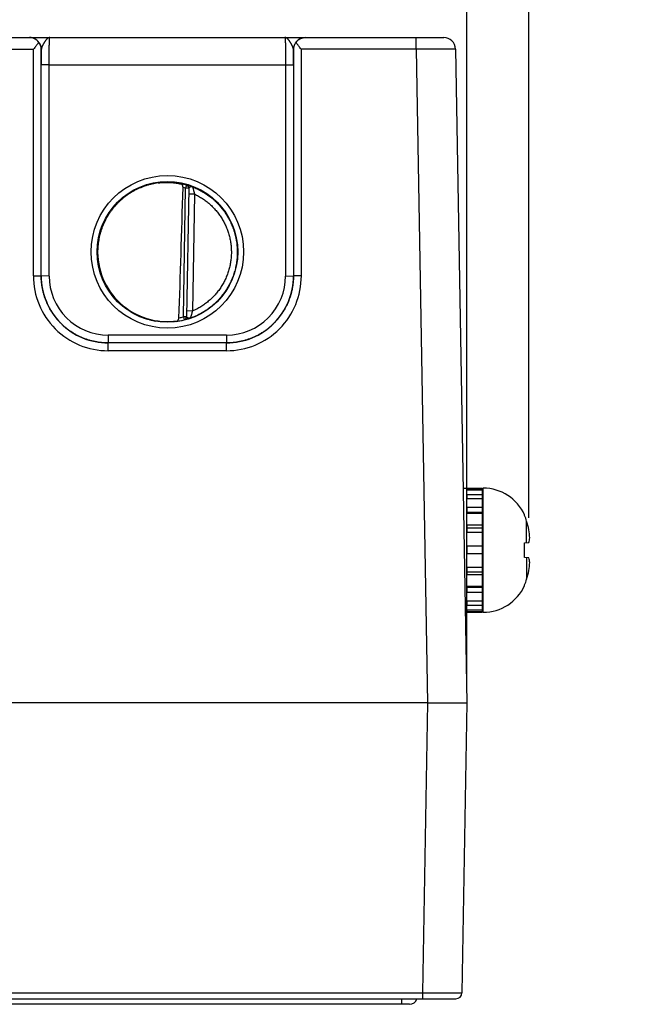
# Model space of a CAD drawing. Header units: inches. Extents: x 0 to 34, y 0 to 22.
# Tile 14 of 116: x 16.1 to 17.7, y 6 to 8.5. Entities that reach past the tile are written whole.
import ezdxf

# ---------------------------------------------------------------- set-up
doc = ezdxf.new("R2010")
doc.units = ezdxf.units.IN
doc.header["$LTSCALE"] = 1.87
doc.header["$MEASUREMENT"] = 0
doc.layers.get('0').update_dxf_attribs({"linetype": 'CONTINUOUS'})
doc.layers.add('DIMENSIONS', color=7, linetype='CONTINUOUS')
doc.styles.get("Standard").update_dxf_attribs({"font": 'txt', "width": 0.8})
doc.dimstyles.new('DIMSTYLE_1', dxfattribs={"dimtxt": 0.125, "dimasz": 0.18, "dimexe": 0.125, "dimexo": 0.0625, "dimgap": 0.09, "dimtad": 0, "dimtih": 1, "dimtoh": 1, "dimzin": 4, "dimdsep": 46, "dimtxsty": 'STANDARD', "dimblk": '_FILLED', "dimblk1": '_FILLED', "dimblk2": '_FILLED', "dimcen": 0.09, "dimadec": 0, "dimazin": 0, "dimtp": 0.01, "dimtm": 0.01, "dimtfac": 1, "dimtofl": 0, "dimtmove": 0, "dimatfit": 3, "dimldrblk": '_FILLED', "dimfxl": 1, "dimtolj": 1, "dimtzin": 4, "dimarcsym": 0})

# ---------------------------------------------------------------- blocks, each defined once
blk = doc.blocks.new('*D32')
at = {"layer": 'DIMENSIONS', "color": 2, "linetype": 'CONTINUOUS'}
blk.add_line((17.2568, 6.8491), (17.2568, 9.1631), dxfattribs=at)
at = {"layer": 'DIMENSIONS', "color": 2, "linetype": 'CONTINUOUS', "insert": (17.1943, 9.2256), "char_height": 0.125, "width": 1.325, "attachment_point": 1, "rotation": 90, "line_spacing_factor": 0.9}
blk.add_mtext('10.74{\\Ftxt.shx;\\W1.000000;\\H0.125000; }[272.8]', dxfattribs=at)
blk = doc.blocks.new('_FILLED')
at = {"color": 0, "linetype": 'BYBLOCK'}
blk.add_solid([(0, 0), (-1, 0.174), (-1, -0.174)], dxfattribs=at)
blk = doc.blocks.new('*D33')
at = {"layer": 'DIMENSIONS', "color": 2, "linetype": 'CONTINUOUS'}
for p, q in [((17.5755, 8.9684), (17.5755, 9.1631)), ((17.4142, 8.7133), (17.5755, 8.9684)), ((17.4142, 7.2562), (17.4142, 8.7133))]:
    blk.add_line(p, q, dxfattribs=at)
at = {"layer": 'DIMENSIONS', "color": 2, "linetype": 'CONTINUOUS', "insert": (17.513, 9.2256), "char_height": 0.125, "width": 1.325, "attachment_point": 1, "rotation": 90, "line_spacing_factor": 0.9}
blk.add_mtext('10.90{\\Ftxt.shx;\\W1.000000;\\H0.125000; }[276.8]', dxfattribs=at)

msp = doc.modelspace()

# ---------------------------------------------------------------- linework, layer by layer
at = {"color": 7, "linetype": 'CONTINUOUS'}
for p, q in [((9.4181, 8.4756), (17.1979, 8.4756)), ((17.1279, 8.4459), (17.1279, 8.4756)), ((15.9062, 8.4459), (16.1555, 8.4459)), ((16.1555, 7.8706), (16.1555, 8.4459)), ((16.1757, 8.4456), (16.1755, 8.4456)), ((16.1755, 7.8704), (16.1755, 8.4456)), ((16.8162, 8.4456), (16.8161, 8.4456)), ((16.8162, 8.4456), (16.8162, 7.8704)), ((17.1279, 8.4459), (16.8362, 8.4459)), ((16.8362, 8.4459), (16.8362, 7.8706)), ((17.1279, 8.4459), (17.1568, 6.7866)), ((17.2279, 8.4461), (17.2568, 6.7866)), ((16.1755, 7.8704), (16.1755, 8.4064)), ((16.1955, 8.4062), (16.1755, 8.4064)), ((16.1955, 8.4062), (16.7962, 8.4062)), ((16.1955, 7.8703), (16.1955, 8.4062)), ((16.7962, 8.4062), (16.8162, 8.4064)), ((16.7962, 8.4062), (16.7962, 7.8703)), ((16.8162, 8.4064), (16.8162, 7.8704)), ((16.5445, 8.1005), (16.5423, 8.093)), ((16.5445, 8.1011), (16.5445, 8.1005)), ((16.5366, 7.7666), (16.5423, 8.093)), ((16.5502, 8.0928), (16.5423, 8.093)), ((16.5502, 8.0933), (16.5445, 7.7663)), ((16.5649, 8.0782), (16.5499, 8.0784)), ((16.5649, 8.0782), (16.5598, 7.7814)), ((16.1555, 7.8706), (16.1755, 7.8704)), ((16.1955, 7.8703), (16.1755, 7.8704)), ((16.7962, 7.8703), (16.8162, 7.8704)), ((16.8362, 7.8706), (16.8162, 7.8704)), ((16.5598, 7.7814), (16.5448, 7.7817)), ((16.5445, 7.7665), (16.5366, 7.7666)), ((16.5366, 7.7666), (16.5385, 7.759)), ((16.5385, 7.7588), (16.5385, 7.759)), ((16.6462, 7.7203), (16.3455, 7.7203)), ((16.3455, 7.7203), (16.3455, 7.7005)), ((16.6462, 7.7005), (16.3455, 7.7005)), ((16.6462, 7.7004), (16.3455, 7.7004)), ((16.3455, 7.6806), (16.3455, 7.7004)), ((16.6462, 7.7203), (16.6462, 7.7005)), ((16.6462, 7.6806), (16.6462, 7.7004)), ((16.6462, 7.6806), (16.3455, 7.6806)), ((17.2473, 7.3318), (17.2962, 7.3318)), ((17.2568, 7.3308), (17.2962, 7.3308)), ((17.2568, 7.3308), (17.2568, 7.3274)), ((17.2568, 7.3274), (17.2962, 7.3274)), ((17.2962, 7.0168), (17.2962, 7.3318)), ((17.2982, 7.0168), (17.2982, 7.3318)), ((17.2568, 7.3156), (17.2962, 7.3156)), ((17.2568, 7.3156), (17.2568, 7.3058)), ((17.2568, 7.3058), (17.2962, 7.3058)), ((17.2568, 7.2835), (17.2962, 7.2835)), ((17.2568, 7.2835), (17.2568, 7.2684)), ((17.2568, 7.2707), (17.2962, 7.2707)), ((17.2568, 7.2684), (17.2962, 7.2684)), ((17.4035, 7.2622), (17.4035, 7.2641)), ((17.4086, 7.1931), (17.4086, 7.2482)), ((17.2568, 7.2383), (17.2962, 7.2383)), ((17.2568, 7.2383), (17.2568, 7.2199)), ((17.2568, 7.2314), (17.2962, 7.2314)), ((17.2568, 7.2199), (17.2962, 7.2199)), ((17.2568, 7.1855), (17.2962, 7.1855)), ((17.2568, 7.1855), (17.2568, 7.1658)), ((17.2568, 7.1853), (17.2962, 7.1853)), ((17.4035, 7.1926), (17.4142, 7.1937)), ((17.4035, 7.156), (17.4035, 7.1926)), ((17.2568, 7.1658), (17.2962, 7.1658)), ((17.4142, 7.1549), (17.4035, 7.156)), ((17.4086, 7.1555), (17.4086, 7.1004)), ((17.2568, 7.1311), (17.2962, 7.1311)), ((17.2568, 7.1311), (17.2568, 7.1126)), ((17.2568, 7.1191), (17.2962, 7.1191)), ((17.2568, 7.1126), (17.2962, 7.1126)), ((17.2568, 7.083), (17.2962, 7.083)), ((17.2568, 7.083), (17.2568, 7.0677)), ((17.2568, 7.0801), (17.2962, 7.0801)), ((17.4035, 7.0845), (17.4035, 7.0864)), ((17.2568, 7.0677), (17.2962, 7.0677)), ((17.2568, 7.0454), (17.2962, 7.0454)), ((17.2568, 7.0454), (17.2568, 7.0351)), ((17.2568, 7.0351), (17.2962, 7.0351)), ((17.2528, 7.0168), (17.2962, 7.0168)), ((17.2568, 7.0226), (17.2962, 7.0226)), ((17.2568, 7.0226), (17.2568, 7.0185)), ((17.2568, 7.0185), (17.2962, 7.0185)), ((17.1568, 6.7866), (7.7334, 6.7866)), ((17.1568, 6.7866), (17.144, 6.0505)), ((17.2568, 6.7866), (17.244, 6.0505)), ((6.6286, 6.0505), (17.144, 6.0505)), ((17.144, 6.0505), (17.144, 6.0358)), ((6.5436, 6.0358), (17.229, 6.0358)), ((17.0913, 6.0217), (17.0913, 6.0358)), ((17.111, 6.0217), (6.6751, 6.0217))]:
    msp.add_line(p, q, dxfattribs=at)
for centre, radius in [((16.4959, 7.9316), 0.1937), ((16.4959, 7.9315), 0.1787)]:
    msp.add_circle(centre, radius, dxfattribs=at)
for centre, radius, start, end in [((16.1457, 8.4456), 0.03, 0.0037, 89.8584), ((16.8461, 8.4456), 0.03, 90.1416, 179.9963), ((17.1979, 8.4456), 0.03, 1, 90), ((20.7132, 8.4078), 4.5377, 179.5222, 180.0174), ((12.1363, 8.4072), 4.68, 359.9898, 0.47), ((16.4957, 7.9295), 0.1779, 74.0687, 78.9234), ((16.5423, 8.0935), 0.00787, 359.0074, 74.1117), ((16.5423, 8.093), 0.00787, 3.1604, 74.0856), ((16.4957, 7.9296), 0.1699, 74.0681, 76.3603), ((16.5423, 8.093), 0.00787, 2.8698, 3.1529), ((16.5423, 8.093), 0.00787, 359.0008, 2.8694), ((16.8403, 8.1607), 0.2875, 192.903, 196.692), ((16.3455, 7.8706), 0.19, 179.9978, 270.0047), ((16.3455, 7.8704), 0.17, 179.9996, 270.0028), ((16.3455, 7.8702), 0.15, 179.9978, 270.0047), ((16.6463, 7.8706), 0.19, 269.9953, 0.0022), ((16.6462, 7.8704), 0.17, 269.9972, 0.0005), ((16.6462, 7.8702), 0.15, 269.9953, 0.0022), ((16.4956, 7.9318), 0.1781, 277.0014, 283.9435), ((16.4956, 7.9318), 0.1702, 280.0959, 283.9432), ((16.5366, 7.7666), 0.00787, 283.9412, 358.9998), ((16.5366, 7.7664), 0.00787, 283.914, 358.9991), ((17.2982, 7.2161), 0.1157, 24.4946, 90), ((17.2903, 7.2609), 0.00787, 318.271, 360), ((17.2939, 7.2138), 0.1197, 16.7008, 23.8214), ((17.1625, 7.1743), 0.257, 11.5946, 16.7105), ((17.2264, 7.1959), 0.1902, 2.9646, 9.116), ((17.2264, 7.1527), 0.1902, 350.884, 357.0354), ((17.2939, 7.1348), 0.1197, 336.1786, 343.2992), ((17.1625, 7.1743), 0.257, 343.2895, 348.4054), ((17.2903, 7.0877), 0.00787, 0, 41.729), ((17.2982, 7.1325), 0.1157, 270, 335.5054), ((17.229, 6.0508), 0.015, 270.0001, 359), ((17.111, 6.0413), 0.0197, 270, 343.6141)]:
    msp.add_arc(centre, radius, start, end, dxfattribs=at)
for centre, major_axis, ratio, start_param, end_param in [((16.5175, 10.689), (-0.078, -4.4688), 0.01745, 0.857621, 0.951729), ((16.4959, 7.9317), (0, 0.1771), 1, 1.51996, 3.2839)]:
    msp.add_ellipse(centre, major_axis=major_axis, ratio=ratio, start_param=start_param, end_param=end_param, dxfattribs=at)
for points, knots in [([(16.1695, 8.4634), (16.1691, 8.4639), (16.1683, 8.4649), (16.167, 8.4664), (16.1657, 8.4677), (16.1639, 8.4693), (16.1615, 8.471), (16.159, 8.4724), (16.1569, 8.4734), (16.1554, 8.474), (16.1538, 8.4745), (16.1522, 8.4749), (16.1506, 8.4752), (16.149, 8.4755), (16.1474, 8.4756), (16.1463, 8.4756), (16.1458, 8.4756)], [0, 0, 0, 0, 0.070576, 0.139538, 0.206998, 0.273072, 0.401497, 0.525839, 0.586793, 0.647065, 0.706758, 0.765974, 0.824812, 0.883367, 0.941733, 1, 1, 1, 1]), ([(16.1971, 8.4756), (16.1968, 8.4756), (16.1963, 8.4756), (16.1956, 8.4755), (16.1948, 8.4753), (16.1941, 8.475), (16.1934, 8.4746), (16.1927, 8.4743), (16.1923, 8.4739), (16.1917, 8.4736), (16.1911, 8.4731), (16.1904, 8.4724), (16.1896, 8.4717), (16.1889, 8.4709), (16.1882, 8.4702), (16.1877, 8.4696), (16.1872, 8.4689), (16.1866, 8.4681), (16.1858, 8.4671), (16.1851, 8.466), (16.1843, 8.4649), (16.1836, 8.4637), (16.1828, 8.4625), (16.1821, 8.4612), (16.1813, 8.4599), (16.1806, 8.4586), (16.1799, 8.4573), (16.1792, 8.456), (16.1786, 8.4546), (16.1779, 8.4533), (16.1774, 8.4522), (16.1771, 8.4513), (16.1768, 8.4504), (16.1765, 8.4496), (16.1762, 8.4487), (16.176, 8.4479), (16.1758, 8.4468), (16.1757, 8.446), (16.1757, 8.4456)], [0, 0, 0, 0, 0.019202, 0.038668, 0.058579, 0.079119, 0.100521, 0.122926, 0.134532, 0.146415, 0.171061, 0.196969, 0.22416, 0.252628, 0.282366, 0.297709, 0.313363, 0.345575, 0.378939, 0.413385, 0.448833, 0.485179, 0.522312, 0.560109, 0.598436, 0.637129, 0.676018, 0.714923, 0.753633, 0.791924, 0.829574, 0.848076, 0.86632, 0.901931, 0.919238, 0.936173, 0.96888, 1, 1, 1, 1]), ([(16.1955, 8.4062), (16.1955, 8.4085), (16.1955, 8.413), (16.1955, 8.4198), (16.1956, 8.4264), (16.1956, 8.4328), (16.1957, 8.4389), (16.1958, 8.4447), (16.1959, 8.4502), (16.196, 8.4552), (16.1961, 8.4591), (16.1961, 8.462), (16.1962, 8.4639), (16.1963, 8.4657), (16.1963, 8.4674), (16.1964, 8.4689), (16.1965, 8.4703), (16.1965, 8.4715), (16.1966, 8.4724), (16.1967, 8.4731), (16.1967, 8.4735), (16.1967, 8.4739), (16.1968, 8.4743), (16.1968, 8.4746), (16.1968, 8.4749), (16.1969, 8.4751), (16.1969, 8.4753), (16.1969, 8.4754), (16.197, 8.4754), (16.197, 8.4755), (16.197, 8.4755), (16.197, 8.4756), (16.197, 8.4756), (16.1971, 8.4756), (16.1971, 8.4756), (16.1971, 8.4756), (16.1971, 8.4756)], [0, 0, 0, 0, 0.098183, 0.195347, 0.290566, 0.382934, 0.471571, 0.555634, 0.634322, 0.706888, 0.772641, 0.802765, 0.830958, 0.857152, 0.881286, 0.903303, 0.923151, 0.940784, 0.956161, 0.962992, 0.969247, 0.974923, 0.980015, 0.984524, 0.988446, 0.991782, 0.994532, 0.995688, 0.996701, 0.99757, 0.998299, 0.998891, 0.999357, 0.999547, 0.999714, 1, 1, 1, 1]), ([(16.7947, 8.4756), (16.7947, 8.4756), (16.7947, 8.4756), (16.7947, 8.4756), (16.7947, 8.4756), (16.7947, 8.4756), (16.7947, 8.4756), (16.7947, 8.4755), (16.7948, 8.4755), (16.7948, 8.4754), (16.7948, 8.4754), (16.7948, 8.4753), (16.7949, 8.4751), (16.7949, 8.4749), (16.7949, 8.4746), (16.795, 8.4743), (16.795, 8.4739), (16.7951, 8.4734), (16.7951, 8.4726), (16.7952, 8.4715), (16.7953, 8.4703), (16.7953, 8.4689), (16.7954, 8.4674), (16.7955, 8.4657), (16.7955, 8.4639), (16.7956, 8.462), (16.7957, 8.4591), (16.7958, 8.4552), (16.7959, 8.4502), (16.796, 8.4447), (16.796, 8.4389), (16.7961, 8.4328), (16.7962, 8.4264), (16.7962, 8.4198), (16.7962, 8.413), (16.7962, 8.4085), (16.7962, 8.4062)], [0, 0, 0, 0, 0.000137, 0.000281, 0.000441, 0.000624, 0.001078, 0.001665, 0.002393, 0.003264, 0.004277, 0.005434, 0.008184, 0.01152, 0.015442, 0.019951, 0.025044, 0.03072, 0.043807, 0.059184, 0.076817, 0.096666, 0.118684, 0.142818, 0.169014, 0.197207, 0.227333, 0.293088, 0.365656, 0.444347, 0.528413, 0.617053, 0.709424, 0.804647, 0.901814, 1, 1, 1, 1]), ([(16.8161, 8.4456), (16.816, 8.446), (16.816, 8.4468), (16.8157, 8.4479), (16.8155, 8.4487), (16.8153, 8.4496), (16.815, 8.4504), (16.8146, 8.4513), (16.8143, 8.4522), (16.8138, 8.4533), (16.8132, 8.4546), (16.8125, 8.456), (16.8118, 8.4573), (16.8111, 8.4586), (16.8104, 8.4599), (16.8097, 8.4612), (16.8089, 8.4625), (16.8082, 8.4637), (16.8074, 8.4648), (16.8067, 8.466), (16.8059, 8.4671), (16.8051, 8.4681), (16.8045, 8.4689), (16.804, 8.4696), (16.8035, 8.4702), (16.8029, 8.4709), (16.8021, 8.4717), (16.8014, 8.4724), (16.8006, 8.4731), (16.7999, 8.4737), (16.7991, 8.4742), (16.7984, 8.4746), (16.7976, 8.475), (16.7969, 8.4753), (16.7961, 8.4755), (16.7954, 8.4756), (16.7949, 8.4756), (16.7947, 8.4756)], [0, 0, 0, 0, 0.031118, 0.063822, 0.080757, 0.098062, 0.13367, 0.151913, 0.170413, 0.20806, 0.246348, 0.285056, 0.323959, 0.362845, 0.401536, 0.439861, 0.477658, 0.51479, 0.551136, 0.586584, 0.621031, 0.654396, 0.68661, 0.702265, 0.717608, 0.747349, 0.77582, 0.803015, 0.828926, 0.853575, 0.877064, 0.899472, 0.92088, 0.941425, 0.961336, 0.980803, 1, 1, 1, 1]), ([(16.8223, 8.4634), (16.8227, 8.4639), (16.8235, 8.4649), (16.8251, 8.4668), (16.8274, 8.4689), (16.8303, 8.471), (16.8333, 8.4727), (16.8359, 8.4738), (16.838, 8.4745), (16.8396, 8.4749), (16.8412, 8.4752), (16.8428, 8.4755), (16.8444, 8.4756), (16.8455, 8.4756), (16.846, 8.4756)], [0, 0, 0, 0, 0.070595, 0.139571, 0.273057, 0.401489, 0.525834, 0.647012, 0.706708, 0.765928, 0.824772, 0.883336, 0.941714, 1, 1, 1, 1]), ([(16.1695, 8.4634), (16.1689, 8.4627), (16.1679, 8.4613), (16.1663, 8.4592), (16.1646, 8.457), (16.1628, 8.4548), (16.161, 8.4526), (16.1586, 8.4496), (16.1567, 8.4474), (16.1555, 8.4459)], [0, 0, 0, 0, 0.11509, 0.234511, 0.357363, 0.482891, 0.610453, 0.739488, 1, 1, 1, 1]), ([(16.1755, 8.4456), (16.1755, 8.4464), (16.1754, 8.4479), (16.1751, 8.4502), (16.1747, 8.4525), (16.174, 8.4548), (16.1732, 8.457), (16.1721, 8.4592), (16.1709, 8.4613), (16.17, 8.4627), (16.1695, 8.4634)], [0, 0, 0, 0, 0.120429, 0.24137, 0.363207, 0.486333, 0.611153, 0.738084, 0.867555, 1, 1, 1, 1]), ([(16.8223, 8.4634), (16.8218, 8.4627), (16.8208, 8.4613), (16.8196, 8.4592), (16.8186, 8.457), (16.8177, 8.4548), (16.8171, 8.4525), (16.8166, 8.4502), (16.8163, 8.4479), (16.8162, 8.4464), (16.8162, 8.4456)], [0, 0, 0, 0, 0.132445, 0.261916, 0.388847, 0.513667, 0.636793, 0.75863, 0.879571, 1, 1, 1, 1]), ([(16.8362, 8.4459), (16.835, 8.4474), (16.8332, 8.4496), (16.8307, 8.4526), (16.8289, 8.4548), (16.8272, 8.457), (16.8255, 8.4592), (16.8238, 8.4613), (16.8228, 8.4627), (16.8223, 8.4634)], [0, 0, 0, 0, 0.260512, 0.389547, 0.517109, 0.642637, 0.765489, 0.88491, 1, 1, 1, 1]), ([(17.2279, 8.4461), (17.2279, 8.4461), (17.2279, 8.4461), (17.2279, 8.4462), (17.2279, 8.4462), (17.2278, 8.4462), (17.2278, 8.4462), (17.2278, 8.4462), (17.2278, 8.4462), (17.2278, 8.4462), (17.2277, 8.4462), (17.2277, 8.4462), (17.2276, 8.4462), (17.2275, 8.4462), (17.2274, 8.4462), (17.2272, 8.4462), (17.2271, 8.4462), (17.2269, 8.4462), (17.2267, 8.4462), (17.2264, 8.4462), (17.2259, 8.4462), (17.2254, 8.4462), (17.2248, 8.4462), (17.2242, 8.4462), (17.2235, 8.4462), (17.2228, 8.4462), (17.222, 8.4462), (17.2211, 8.4462), (17.2199, 8.4462), (17.2182, 8.4462), (17.216, 8.4462), (17.2136, 8.4462), (17.2109, 8.4462), (17.2081, 8.4462), (17.2051, 8.4462), (17.2019, 8.4462), (17.1985, 8.4462), (17.195, 8.4462), (17.1899, 8.4462), (17.1832, 8.4461), (17.1749, 8.4461), (17.166, 8.4461), (17.1568, 8.446), (17.1473, 8.446), (17.1376, 8.4459), (17.1311, 8.4459), (17.1279, 8.4459)], [0, 0, 0, 0, 0.000009, 0.000026, 0.000085, 0.00018, 0.000313, 0.000483, 0.000691, 0.000936, 0.001219, 0.001898, 0.002726, 0.003705, 0.004833, 0.006112, 0.00754, 0.009117, 0.010844, 0.014743, 0.019236, 0.02432, 0.029992, 0.036248, 0.043084, 0.050496, 0.058481, 0.067033, 0.076146, 0.096037, 0.118106, 0.142299, 0.168558, 0.19682, 0.227017, 0.259076, 0.29292, 0.328468, 0.365633, 0.444454, 0.528625, 0.617335, 0.70973, 0.80492, 0.901988, 1, 1, 1, 1]), ([(16.4725, 8.1064), (16.4698, 8.1061), (16.4645, 8.1053), (16.4567, 8.1037), (16.4489, 8.1017), (16.4413, 8.0995), (16.4337, 8.0968), (16.4263, 8.0938), (16.419, 8.0905), (16.4095, 8.0857), (16.3981, 8.0789), (16.3873, 8.071), (16.3791, 8.0642), (16.3742, 8.0597), (16.3704, 8.0559), (16.3667, 8.0521), (16.3622, 8.0472), (16.3571, 8.041), (16.3523, 8.0347), (16.3477, 8.0281), (16.3435, 8.0213), (16.3396, 8.0143), (16.3359, 8.0072), (16.3327, 7.9999), (16.3297, 7.9925), (16.3271, 7.9849), (16.3248, 7.9773), (16.3229, 7.9695), (16.3208, 7.959), (16.3191, 7.9458), (16.3187, 7.9352), (16.3187, 7.9298)], [0, 0, 0, 0, 0.031254, 0.062509, 0.093763, 0.125017, 0.156271, 0.187525, 0.218779, 0.250032, 0.312523, 0.375013, 0.406266, 0.437518, 0.453145, 0.468772, 0.500024, 0.531276, 0.562527, 0.593778, 0.62503, 0.656281, 0.687531, 0.718782, 0.750032, 0.781282, 0.812533, 0.843783, 0.875033, 0.937517, 1, 1, 1, 1]), ([(16.4725, 8.1064), (16.4751, 8.1068), (16.4805, 8.1074), (16.4884, 8.1079), (16.4962, 8.108), (16.5038, 8.1077), (16.511, 8.1071), (16.5177, 8.1063), (16.524, 8.1053), (16.5279, 8.1045), (16.5298, 8.104)], [0, 0, 0, 0, 0.140151, 0.278822, 0.414485, 0.545659, 0.670975, 0.789193, 0.899204, 1, 1, 1, 1]), ([(16.5358, 8.0947), (16.5358, 8.095), (16.5358, 8.0956), (16.5357, 8.0965), (16.5355, 8.0974), (16.5353, 8.0982), (16.5351, 8.099), (16.5347, 8.1), (16.5342, 8.1009), (16.5336, 8.1017), (16.5332, 8.1022), (16.5327, 8.1026), (16.5321, 8.103), (16.5316, 8.1034), (16.531, 8.1037), (16.5304, 8.1039), (16.53, 8.104), (16.5298, 8.104)], [0, 0, 0, 0, 0.0763, 0.151748, 0.225662, 0.297552, 0.367108, 0.434175, 0.560751, 0.620619, 0.678458, 0.734548, 0.789201, 0.842745, 0.895512, 0.947828, 1, 1, 1, 1]), ([(16.5601, 8.0965), (16.5595, 8.0967), (16.5585, 8.0971), (16.5569, 8.0977), (16.5554, 8.0982), (16.5539, 8.0987), (16.5526, 8.0991), (16.5513, 8.0995), (16.5501, 8.0998), (16.549, 8.1001), (16.548, 8.1004), (16.5472, 8.1006), (16.5467, 8.1007), (16.5463, 8.1008), (16.546, 8.1009), (16.5457, 8.1009), (16.5454, 8.101), (16.5452, 8.101), (16.545, 8.1011), (16.5449, 8.1011), (16.5448, 8.1011), (16.5447, 8.1011), (16.5447, 8.1011), (16.5446, 8.1011), (16.5446, 8.1011), (16.5445, 8.1011), (16.5445, 8.1011), (16.5445, 8.1011), (16.5445, 8.1011), (16.5445, 8.1011), (16.5445, 8.1011), (16.5445, 8.1011)], [0, 0, 0, 0, 0.106458, 0.209204, 0.307682, 0.401398, 0.489888, 0.572718, 0.649438, 0.719632, 0.782872, 0.838752, 0.863802, 0.886859, 0.907881, 0.926818, 0.943627, 0.95827, 0.970712, 0.976099, 0.980923, 0.985184, 0.988879, 0.992012, 0.994585, 0.996609, 0.998113, 0.99869, 0.999173, 0.999594, 1, 1, 1, 1]), ([(16.5601, 8.0965), (16.56, 8.0966), (16.5597, 8.0967), (16.5593, 8.0967), (16.5589, 8.0968), (16.5585, 8.0968), (16.5581, 8.0968), (16.5577, 8.0968), (16.5573, 8.0968), (16.5569, 8.0967), (16.5565, 8.0967), (16.556, 8.0966), (16.5556, 8.0965), (16.5552, 8.0964), (16.5548, 8.0963), (16.5544, 8.0962), (16.5541, 8.0961), (16.5536, 8.0959), (16.553, 8.0957), (16.5524, 8.0954), (16.552, 8.0952), (16.5517, 8.0951), (16.5514, 8.0949), (16.5512, 8.0948), (16.551, 8.0946), (16.5508, 8.0944), (16.5506, 8.0943), (16.5505, 8.0941), (16.5504, 8.0939), (16.5503, 8.0937), (16.5502, 8.0935), (16.5502, 8.0934), (16.5502, 8.0933)], [0, 0, 0, 0, 0.036558, 0.072898, 0.109154, 0.14559, 0.182254, 0.219107, 0.256223, 0.293638, 0.331257, 0.36896, 0.40662, 0.444142, 0.481446, 0.518388, 0.5548, 0.590553, 0.659599, 0.724519, 0.755144, 0.78441, 0.812233, 0.838547, 0.863305, 0.886504, 0.90818, 0.928425, 0.947413, 0.965413, 0.982791, 1, 1, 1, 1]), ([(16.5601, 8.0965), (16.5622, 8.0957), (16.5663, 8.094), (16.5724, 8.0913), (16.5784, 8.0883), (16.5862, 8.084), (16.5956, 8.0781), (16.6046, 8.0715), (16.6115, 8.0658), (16.6165, 8.0614), (16.6213, 8.0567), (16.626, 8.0519), (16.6304, 8.0469), (16.6361, 8.0401), (16.6427, 8.0311), (16.6499, 8.0198), (16.6551, 8.0099), (16.6588, 8.0018), (16.6613, 7.9956), (16.6636, 7.9893), (16.6664, 7.9809), (16.6693, 7.9701), (16.6717, 7.9569), (16.6732, 7.9436), (16.6735, 7.9347), (16.6735, 7.9302)], [0, 0, 0, 0, 0.031253, 0.062506, 0.093759, 0.125012, 0.187508, 0.250003, 0.281256, 0.312509, 0.343762, 0.375015, 0.406268, 0.437521, 0.500017, 0.562512, 0.625007, 0.65626, 0.687513, 0.718766, 0.750019, 0.812515, 0.87501, 0.937505, 1, 1, 1, 1]), ([(16.5649, 8.0782), (16.5667, 8.0773), (16.5701, 8.0756), (16.5769, 8.072), (16.5852, 8.067), (16.5946, 8.0603), (16.6035, 8.053), (16.6105, 8.0464), (16.6158, 8.0408), (16.6209, 8.035), (16.6269, 8.0275), (16.6334, 8.018), (16.6392, 8.008), (16.6443, 7.9976), (16.6487, 7.9869), (16.6523, 7.9759), (16.6551, 7.9647), (16.6571, 7.9533), (16.6582, 7.9418), (16.6585, 7.9341), (16.6585, 7.9303)], [0, 0, 0, 0, 0.031254, 0.062509, 0.125007, 0.187506, 0.250005, 0.312504, 0.343758, 0.375012, 0.437511, 0.50001, 0.562509, 0.625008, 0.687506, 0.750005, 0.812504, 0.875003, 0.937501, 1, 1, 1, 1]), ([(16.3187, 7.9298), (16.3187, 7.9247), (16.3192, 7.9143), (16.321, 7.9016), (16.3231, 7.8914), (16.3249, 7.8839), (16.3272, 7.8765), (16.3297, 7.8692), (16.3325, 7.862), (16.3357, 7.8549), (16.3392, 7.848), (16.3442, 7.839), (16.3512, 7.8281), (16.3591, 7.8179), (16.3659, 7.8102), (16.3731, 7.8028), (16.3827, 7.7941), (16.3951, 7.7848), (16.406, 7.7779), (16.4151, 7.773), (16.422, 7.7696), (16.4292, 7.7666), (16.4364, 7.7638), (16.4437, 7.7614), (16.4512, 7.7593), (16.4587, 7.7575), (16.4638, 7.7565), (16.4663, 7.7561)], [0, 0, 0, 0, 0.062487, 0.124975, 0.156226, 0.187478, 0.218729, 0.249981, 0.281233, 0.312485, 0.343737, 0.374989, 0.437479, 0.49997, 0.531224, 0.562477, 0.624969, 0.687463, 0.749957, 0.781212, 0.812467, 0.843722, 0.874978, 0.906233, 0.937489, 0.968744, 1, 1, 1, 1]), ([(16.6735, 7.9302), (16.6734, 7.9257), (16.6731, 7.9166), (16.6714, 7.903), (16.6688, 7.8896), (16.6651, 7.8764), (16.6612, 7.8657), (16.6575, 7.8573), (16.6536, 7.8491), (16.6481, 7.8391), (16.6406, 7.8277), (16.6336, 7.8187), (16.6276, 7.8118), (16.6229, 7.8068), (16.6181, 7.802), (16.6113, 7.7959), (16.6025, 7.7887), (16.5912, 7.7809), (16.5813, 7.7752), (16.5732, 7.771), (16.567, 7.7682), (16.5607, 7.7655), (16.5564, 7.764), (16.5543, 7.7632)], [0, 0, 0, 0, 0.062496, 0.124993, 0.187489, 0.249986, 0.312482, 0.343736, 0.37499, 0.437486, 0.499983, 0.562479, 0.593733, 0.624987, 0.656241, 0.687495, 0.749991, 0.812488, 0.874984, 0.906238, 0.937492, 0.968746, 1, 1, 1, 1]), ([(16.6585, 7.9303), (16.6585, 7.9264), (16.6581, 7.9185), (16.6568, 7.9067), (16.6546, 7.8951), (16.6521, 7.8856), (16.6497, 7.8781), (16.6477, 7.8725), (16.6454, 7.867), (16.643, 7.8617), (16.6404, 7.8564), (16.6366, 7.8494), (16.6315, 7.841), (16.6258, 7.833), (16.6208, 7.8269), (16.617, 7.8224), (16.6129, 7.8181), (16.6088, 7.8139), (16.6044, 7.8099), (16.5985, 7.8047), (16.5907, 7.7987), (16.5808, 7.7921), (16.5722, 7.7873), (16.5652, 7.7838), (16.5616, 7.7822), (16.5598, 7.7814)], [0, 0, 0, 0, 0.062495, 0.124991, 0.187486, 0.249982, 0.281235, 0.312488, 0.343741, 0.374993, 0.406246, 0.437499, 0.499995, 0.56249, 0.593743, 0.624996, 0.656249, 0.687502, 0.718755, 0.750008, 0.812503, 0.874999, 0.937494, 0.968747, 1, 1, 1, 1]), ([(16.1755, 7.8704), (16.1755, 7.8704), (16.1755, 7.8704), (16.1755, 7.8704), (16.1755, 7.8704), (16.1755, 7.8704), (16.1755, 7.8704)], [0, 0, 0, 0, 0.269655, 0.534118, 0.768603, 1, 1, 1, 1]), ([(16.3455, 7.7004), (16.3427, 7.7004), (16.3371, 7.7006), (16.3288, 7.7012), (16.3205, 7.7022), (16.3123, 7.7036), (16.3042, 7.7055), (16.2961, 7.7077), (16.2882, 7.7103), (16.2804, 7.7133), (16.2728, 7.7167), (16.2653, 7.7205), (16.2581, 7.7246), (16.251, 7.729), (16.2442, 7.7338), (16.2376, 7.739), (16.2313, 7.7444), (16.2252, 7.7502), (16.2195, 7.7562), (16.214, 7.7625), (16.2089, 7.7691), (16.2041, 7.7759), (16.1996, 7.783), (16.1955, 7.7903), (16.1918, 7.7977), (16.1884, 7.8053), (16.1854, 7.8131), (16.1828, 7.8211), (16.1805, 7.8291), (16.1787, 7.8372), (16.1773, 7.8455), (16.1763, 7.8537), (16.1756, 7.8621), (16.1755, 7.8676), (16.1755, 7.8704)], [0, 0, 0, 0, 0.031251, 0.062501, 0.093752, 0.125003, 0.156254, 0.187504, 0.218755, 0.250006, 0.281256, 0.312507, 0.343757, 0.375008, 0.406258, 0.437509, 0.468759, 0.500009, 0.531259, 0.562509, 0.593759, 0.625009, 0.656258, 0.687508, 0.718758, 0.750007, 0.781256, 0.812506, 0.843755, 0.875004, 0.906253, 0.937502, 0.968751, 1, 1, 1, 1]), ([(16.8162, 7.8704), (16.8162, 7.8676), (16.8161, 7.8621), (16.8155, 7.8537), (16.8145, 7.8455), (16.813, 7.8372), (16.8112, 7.8291), (16.809, 7.8211), (16.8064, 7.8131), (16.8034, 7.8053), (16.8, 7.7977), (16.7962, 7.7903), (16.7921, 7.783), (16.7876, 7.7759), (16.7828, 7.7691), (16.7777, 7.7625), (16.7722, 7.7562), (16.7665, 7.7502), (16.7604, 7.7444), (16.7541, 7.739), (16.7475, 7.7338), (16.7407, 7.729), (16.7337, 7.7246), (16.7264, 7.7205), (16.719, 7.7167), (16.7113, 7.7133), (16.7035, 7.7103), (16.6956, 7.7077), (16.6876, 7.7055), (16.6794, 7.7036), (16.6712, 7.7022), (16.6629, 7.7012), (16.6546, 7.7006), (16.649, 7.7004), (16.6462, 7.7004)], [0, 0, 0, 0, 0.031249, 0.062498, 0.093747, 0.124996, 0.156245, 0.187494, 0.218744, 0.249993, 0.281242, 0.312492, 0.343742, 0.374991, 0.406241, 0.437491, 0.468741, 0.499991, 0.531241, 0.562492, 0.593742, 0.624992, 0.656243, 0.687493, 0.718744, 0.749994, 0.781245, 0.812496, 0.843746, 0.874997, 0.906248, 0.937499, 0.968749, 1, 1, 1, 1]), ([(16.8162, 7.8704), (16.8162, 7.8704), (16.8162, 7.8704), (16.8162, 7.8704), (16.8162, 7.8704), (16.8162, 7.8704), (16.8162, 7.8704)], [0, 0, 0, 0, 0.271683, 0.53741, 0.77028, 1, 1, 1, 1]), ([(16.5598, 7.7814), (16.5594, 7.7804), (16.5589, 7.7788), (16.5582, 7.7767), (16.5576, 7.7746), (16.5568, 7.7722), (16.556, 7.7695), (16.5553, 7.7671), (16.5548, 7.7654), (16.5546, 7.7643), (16.5544, 7.7638), (16.5543, 7.7634), (16.5543, 7.7633), (16.5543, 7.7632)], [0, 0, 0, 0, 0.175498, 0.262304, 0.347884, 0.513153, 0.665994, 0.799519, 0.905358, 0.945087, 0.97462, 0.993112, 1, 1, 1, 1]), ([(16.5173, 7.7551), (16.5136, 7.7546), (16.5078, 7.754), (16.4998, 7.7536), (16.4934, 7.7536), (16.4868, 7.7538), (16.4777, 7.7544), (16.4709, 7.7553), (16.4663, 7.7561)], [0, 0, 0, 0, 0.22139, 0.341572, 0.466911, 0.596457, 0.729199, 1, 1, 1, 1]), ([(16.5173, 7.7551), (16.5178, 7.7551), (16.5186, 7.7553), (16.5195, 7.7556), (16.5202, 7.7559), (16.5209, 7.7562), (16.5215, 7.7567), (16.5221, 7.7571), (16.5227, 7.7577), (16.5233, 7.7583), (16.5238, 7.759), (16.5242, 7.7597), (16.5246, 7.7605), (16.5249, 7.7614), (16.5253, 7.7626), (16.5254, 7.7636), (16.5254, 7.7642)], [0, 0, 0, 0, 0.112026, 0.168031, 0.22427, 0.280975, 0.3384, 0.396816, 0.456504, 0.517737, 0.580768, 0.645802, 0.712967, 0.782269, 0.853544, 1, 1, 1, 1]), ([(16.5543, 7.7632), (16.5537, 7.763), (16.5529, 7.7628), (16.5518, 7.7624), (16.5508, 7.7621), (16.5495, 7.7617), (16.548, 7.7612), (16.5467, 7.7608), (16.5454, 7.7604), (16.5441, 7.7601), (16.543, 7.7598), (16.5422, 7.7596), (16.5415, 7.7594), (16.5411, 7.7593), (16.5407, 7.7592), (16.5403, 7.7592), (16.54, 7.7591), (16.5397, 7.759), (16.5394, 7.759), (16.5392, 7.7589), (16.539, 7.7589), (16.5388, 7.7588), (16.5387, 7.7588), (16.5387, 7.7588), (16.5386, 7.7588), (16.5386, 7.7588), (16.5386, 7.7588), (16.5386, 7.7588), (16.5385, 7.7588), (16.5385, 7.7588), (16.5385, 7.7588), (16.5385, 7.7588), (16.5385, 7.7588), (16.5385, 7.7588), (16.5385, 7.7588), (16.5385, 7.7588), (16.5385, 7.7588)], [0, 0, 0, 0, 0.106155, 0.157919, 0.208693, 0.307022, 0.400653, 0.489108, 0.571943, 0.64872, 0.719017, 0.782399, 0.811368, 0.838451, 0.863599, 0.886764, 0.9079, 0.926955, 0.943887, 0.958655, 0.971218, 0.981539, 0.985848, 0.989585, 0.992747, 0.995332, 0.996407, 0.997338, 0.998124, 0.998765, 0.999264, 0.999461, 0.999624, 0.999754, 0.999855, 1, 1, 1, 1]), ([(16.5543, 7.7632), (16.5541, 7.7632), (16.5539, 7.7631), (16.5535, 7.763), (16.5531, 7.763), (16.5527, 7.7629), (16.5523, 7.7629), (16.5519, 7.7629), (16.5515, 7.763), (16.5509, 7.763), (16.5504, 7.7631), (16.5498, 7.7633), (16.5494, 7.7634), (16.549, 7.7635), (16.5486, 7.7636), (16.5483, 7.7637), (16.5479, 7.7638), (16.5475, 7.764), (16.5471, 7.7641), (16.5466, 7.7643), (16.5462, 7.7645), (16.5459, 7.7647), (16.5457, 7.7648), (16.5454, 7.765), (16.5452, 7.7651), (16.545, 7.7653), (16.5449, 7.7654), (16.5447, 7.7656), (16.5446, 7.7658), (16.5446, 7.7659), (16.5445, 7.7661), (16.5445, 7.7662), (16.5445, 7.7663)], [0, 0, 0, 0, 0.037313, 0.074552, 0.111491, 0.148554, 0.185811, 0.223172, 0.260734, 0.298567, 0.374592, 0.412569, 0.450394, 0.48797, 0.525149, 0.561763, 0.597684, 0.632794, 0.666955, 0.731892, 0.762436, 0.79155, 0.819142, 0.845136, 0.869476, 0.89215, 0.913183, 0.932653, 0.950731, 0.967706, 0.98396, 1, 1, 1, 1]), ([(16.3455, 7.7005), (16.3455, 7.7005), (16.3455, 7.7005), (16.3455, 7.7004), (16.3455, 7.7004), (16.3455, 7.7004)], [0, 0, 0, 0, 0.576273, 0.792735, 1, 1, 1, 1]), ([(16.6462, 7.7005), (16.6462, 7.7005), (16.6462, 7.7005), (16.6462, 7.7004), (16.6462, 7.7004), (16.6462, 7.7004)], [0, 0, 0, 0, 0.569489, 0.789064, 1, 1, 1, 1]), ([(17.4142, 7.1937), (17.4147, 7.1957), (17.4156, 7.1997), (17.4162, 7.2037), (17.4164, 7.2057)], [0, 0, 0, 0, 0.504909, 1, 1, 1, 1]), ([(17.4164, 7.1429), (17.4162, 7.1449), (17.4156, 7.1489), (17.4147, 7.1529), (17.4142, 7.1549)], [0, 0, 0, 0, 0.495091, 1, 1, 1, 1]), ([(17.1568, 6.7866), (17.1572, 6.7866), (17.1581, 6.7866), (17.1593, 6.7866), (17.1605, 6.7866), (17.1617, 6.7866), (17.163, 6.7866), (17.1646, 6.7866), (17.1666, 6.7866), (17.1691, 6.7866), (17.1715, 6.7866), (17.1739, 6.7865), (17.1771, 6.7865), (17.1811, 6.7865), (17.1858, 6.7865), (17.1905, 6.7865), (17.1965, 6.7865), (17.2038, 6.7865), (17.2146, 6.7865), (17.2247, 6.7865), (17.2339, 6.7865), (17.2389, 6.7865), (17.2425, 6.7865), (17.245, 6.7865), (17.2472, 6.7866), (17.2491, 6.7866), (17.2509, 6.7866), (17.2524, 6.7866), (17.2536, 6.7866), (17.2544, 6.7866), (17.2549, 6.7866), (17.2553, 6.7866), (17.2557, 6.7866), (17.2561, 6.7866), (17.2563, 6.7866), (17.2565, 6.7866), (17.2567, 6.7866), (17.2568, 6.7866), (17.2568, 6.7866), (17.2568, 6.7866)], [0, 0, 0, 0, 0.012271, 0.02454, 0.036806, 0.049066, 0.061318, 0.073562, 0.098013, 0.122406, 0.146725, 0.170956, 0.195084, 0.242973, 0.290277, 0.336882, 0.382676, 0.47139, 0.555566, 0.707107, 0.773013, 0.831474, 0.857733, 0.881926, 0.903994, 0.923884, 0.941548, 0.956944, 0.970034, 0.975704, 0.980787, 0.985279, 0.989177, 0.99248, 0.995185, 0.99729, 0.998795, 0.999698, 1, 1, 1, 1]), ([(17.144, 6.0505), (17.1473, 6.0505), (17.1538, 6.0505), (17.1634, 6.0505), (17.1729, 6.0505), (17.1821, 6.0504), (17.191, 6.0504), (17.1994, 6.0504), (17.206, 6.0504), (17.2111, 6.0504), (17.2146, 6.0504), (17.218, 6.0504), (17.2212, 6.0504), (17.2242, 6.0504), (17.2271, 6.0504), (17.2297, 6.0504), (17.2321, 6.0504), (17.2343, 6.0504), (17.236, 6.0504), (17.2373, 6.0505), (17.2381, 6.0505), (17.2389, 6.0505), (17.2397, 6.0505), (17.2403, 6.0505), (17.241, 6.0505), (17.2415, 6.0505), (17.242, 6.0505), (17.2425, 6.0505), (17.2428, 6.0505), (17.2431, 6.0505), (17.2432, 6.0505), (17.2434, 6.0505), (17.2435, 6.0505), (17.2436, 6.0505), (17.2437, 6.0505), (17.2438, 6.0505), (17.2438, 6.0505), (17.2439, 6.0505), (17.2439, 6.0505), (17.2439, 6.0505), (17.2439, 6.0505), (17.244, 6.0505), (17.244, 6.0505), (17.244, 6.0505), (17.244, 6.0505), (17.244, 6.0505), (17.244, 6.0505)], [0, 0, 0, 0, 0.098015, 0.195085, 0.290278, 0.382675, 0.471387, 0.555559, 0.634381, 0.671546, 0.707093, 0.740937, 0.772995, 0.803192, 0.831453, 0.857711, 0.881902, 0.90397, 0.923859, 0.932972, 0.941523, 0.949507, 0.956919, 0.963754, 0.97001, 0.975681, 0.980764, 0.985257, 0.989156, 0.990883, 0.99246, 0.993888, 0.995166, 0.996295, 0.997273, 0.998102, 0.99878, 0.999063, 0.999309, 0.999516, 0.999687, 0.99982, 0.999915, 0.999974, 0.999991, 1, 1, 1, 1])]:
    msp.add_open_spline(points, degree=3, knots=knots, dxfattribs=at)

# ---------------------------------------------------------------- dimensions: what is measured, and where the dimension line sits
at = {"layer": 'DIMENSIONS', "color": 2, "linetype": 'CONTINUOUS'}
for feature_location, offset, dtype, origin, picture, middle in [((17.2568, 6.8491), (0, 2.314), 1, (6.5167, 6.7866), '*D32', (17.2568, 9.8881)), ((17.4142, 7.2562), (0.1613, 1.9069), 0, (6.5167, 7.1937), '*D33', (17.5755, 9.8881))]:
    dim = msp.add_ordinate_dim(feature_location=feature_location, offset=offset, dtype=dtype, origin=origin, dimstyle='DIMSTYLE_1', override={"dimtad": 1, "dimtih": 0, "dimtoh": 0}, dxfattribs=at)
    dim.commit()
    dim.dimension.update_dxf_attribs({"geometry": picture, "text_midpoint": middle})

doc.saveas('drawing.dxf')
